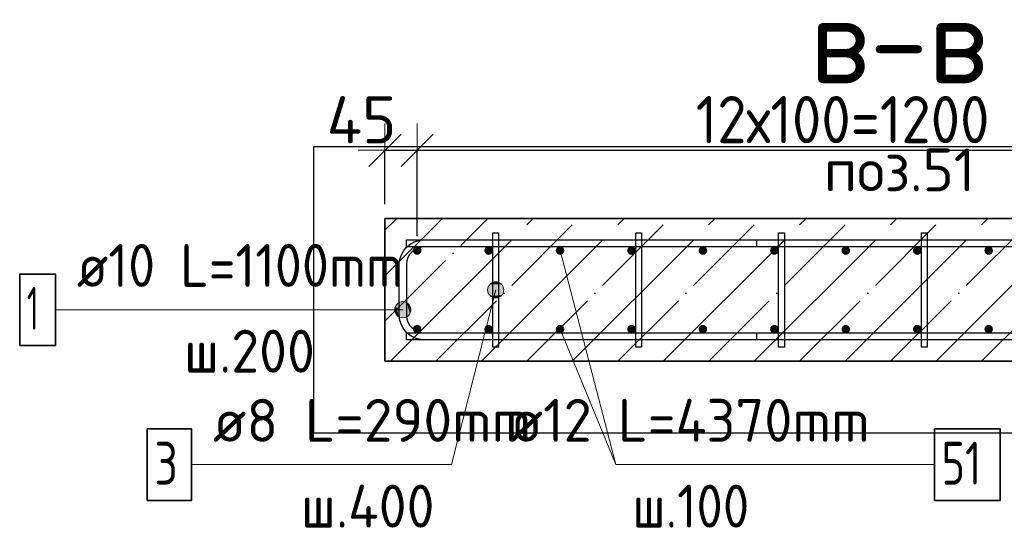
# Model space of a CAD drawing. Header units: millimetres. Extents: x -24871 to 40608, y -2869 to 48080.
# Tile 29 of 119: x -16777 to -15399, y 40721 to 41433. Entities that reach past the tile are written whole.
import ezdxf

# ---------------------------------------------------------------- set-up
doc = ezdxf.new("R2010")
doc.units = ezdxf.units.MM
doc.header["$PDMODE"] = 65
doc.linetypes.add('______11', pattern=[150, 120, -15, 0, -15])
doc.linetypes.add('______5', pattern=[330, 240, -30, 30, -30])
for name, color, linetype, lineweight in [('Standard', 7, 'Continuous', 25), ('Арм.стержн. Арматура края', 96, 'Continuous', 35), ('Арм.стержн. вертикальными 1', 22, 'Continuous', 35), ('Арм.стержн.горизонт. 1', 180, 'Continuous', 35), ('Размерная линия_ общее', 7, 'Continuous', 13)]:
    doc.layers.add(name, color=color, linetype=linetype, lineweight=lineweight)
doc.layers.add('Арм.стержн.Стяжки', color=7, linetype='Continuous', lineweight=35, true_color=0x501e0f)
doc.styles.add('ISOCPEUR', font='ISOCPEUR')
doc.dimstyles.new('DIMSTYLE_4', dxfattribs={"dimtxt": 66, "dimasz": 75, "dimexe": 0, "dimexo": 0, "dimgap": 33, "dimtad": 2, "dimdec": 0, "dimrnd": 5, "dimzin": 12, "dimdsep": 46, "dimtxsty": 'ISOCPEUR', "dimblk1": 'ALL_ML_STRICH', "dimblk2": 'ALL_ML_STRICH', "dimsah": 1, "dimcen": 0, "dimclrd": 7, "dimclre": 256, "dimclrt": 7, "dimadec": 0, "dimazin": 0, "dimtfac": 1, "dimtdec": 0, "dimtix": 1, "dimtmove": 2, "dimatfit": 3, "dimfxl": 0, "dimtvp": 1.2, "dimtzin": 0, "dimlwd": 0, "dimlwe": -3, "dimarcsym": 0})
doc.dimstyles.new('DIMSTYLE_5', dxfattribs={"dimtxt": 66, "dimasz": 75, "dimexe": 0, "dimexo": 0, "dimgap": 33, "dimtad": 2, "dimdec": 0, "dimrnd": 5, "dimzin": 12, "dimdsep": 46, "dimtxsty": 'ISOCPEUR', "dimblk1": 'ALL_ML_STRICH', "dimblk2": 'ALL_ML_STRICH', "dimsah": 1, "dimcen": 0, "dimclrd": 7, "dimclre": 256, "dimclrt": 7, "dimadec": 0, "dimazin": 0, "dimtfac": 1, "dimtdec": 0, "dimtix": 1, "dimtmove": 2, "dimatfit": 3, "dimfxl": 0, "dimtzin": 0, "dimlwd": 0, "dimlwe": -3, "dimarcsym": 0})

# ---------------------------------------------------------------- blocks, each defined once
blk = doc.blocks.new('ALL_ML_STRICH')
at = {"color": 0, "linetype": 'ByBlock', "lineweight": -2}
for p, q in [((0, -0.5), (0, 0.5)), ((-0.3, -0.3), (0.3, 0.3)), ((-1, 0), (0.5, 0))]:
    blk.add_line(p, q, dxfattribs=at)
blk = doc.blocks.new('*D53')
at = {"layer": 'DEFPOINTS', "color": 7, "linetype": 'Continuous', "lineweight": 13, "transparency": 33554687}
for p in [(-16265.9, 41250), (-16265.9, 41154.7), (-16220.9, 41109.7)]:
    blk.add_point(p, dxfattribs=at)
at = {"layer": 'Размерная линия_ общее', "color": 253, "linetype": 'Continuous', "lineweight": -2, "true_color": 0xa0a0a0, "transparency": 33554687}
for p, q in [((-16265.9, 41174.7), (-16265.9, 41250)), ((-16220.9, 41129.7), (-16220.9, 41250))]:
    blk.add_line(p, q, dxfattribs=at)
at = {"layer": 'Размерная линия_ общее', "color": 7, "linetype": 'Continuous', "lineweight": -2, "transparency": 33554687}
blk.add_line((-16265.9, 41250), (-16220.9, 41250), dxfattribs=at)
at = {"layer": 'Размерная линия_ общее', "color": 7, "linetype": 'Continuous', "lineweight": 13, "transparency": 33554687, "xscale": 75, "yscale": 75, "zscale": 75, "rotation": 180}
blk.add_blockref('ALL_ML_STRICH', (-16265.9, 41250), dxfattribs=at)
at = {"layer": 'Размерная линия_ общее', "color": 7, "linetype": 'Continuous', "lineweight": 13, "transparency": 33554687, "xscale": 75, "yscale": 75, "zscale": 75}
blk.add_blockref('ALL_ML_STRICH', (-16220.9, 41250), dxfattribs=at)
at = {"layer": 'Размерная линия_ общее', "color": 7, "linetype": 'Continuous', "lineweight": 13, "transparency": 33554687, "insert": (-16298.7, 41292.7), "char_height": 66, "width": 132, "attachment_point": 5, "style": 'ISOCPEUR'}
blk.add_mtext('\\A1;{45}', dxfattribs=at)
blk = doc.blocks.new('*D54')
at = {"layer": 'DEFPOINTS', "color": 7, "linetype": 'Continuous', "lineweight": 13, "transparency": 33554687}
for p in [(-16220.9, 41250), (-16220.9, 41109.7), (-15020.9, 41109.7)]:
    blk.add_point(p, dxfattribs=at)
at = {"layer": 'Размерная линия_ общее', "color": 253, "linetype": 'Continuous', "lineweight": -2, "true_color": 0xa0a0a0, "transparency": 33554687}
for p, q in [((-16220.9, 41129.7), (-16220.9, 41250)), ((-15020.9, 41129.7), (-15020.9, 41250))]:
    blk.add_line(p, q, dxfattribs=at)
at = {"layer": 'Размерная линия_ общее', "color": 7, "linetype": 'Continuous', "lineweight": -2, "transparency": 33554687}
blk.add_line((-16220.9, 41250), (-15020.9, 41250), dxfattribs=at)
at = {"layer": 'Размерная линия_ общее', "color": 7, "linetype": 'Continuous', "lineweight": 13, "transparency": 33554687, "xscale": 75, "yscale": 75, "zscale": 75, "rotation": 180}
blk.add_blockref('ALL_ML_STRICH', (-16220.9, 41250), dxfattribs=at)
at = {"layer": 'Размерная линия_ общее', "color": 7, "linetype": 'Continuous', "lineweight": 13, "transparency": 33554687, "xscale": 75, "yscale": 75, "zscale": 75}
blk.add_blockref('ALL_ML_STRICH', (-15020.9, 41250), dxfattribs=at)
at = {"layer": 'Размерная линия_ общее', "color": 7, "linetype": 'Continuous', "lineweight": 13, "transparency": 33554687, "insert": (-15830.9, 41326), "char_height": 66, "width": 3.3, "attachment_point": 1, "line_spacing_factor": 0.60241, "style": 'ISOCPEUR'}
blk.add_mtext('\\W0.91;12х100=1200', dxfattribs=at)

msp = doc.modelspace()

# ---------------------------------------------------------------- hatches: boundary and pattern name
at = {"layer": 'Арм.стержн. Арматура края', "linetype": 'Continuous', "lineweight": 13, "transparency": 33554687}
for points in [[(-16250.5, 41021.3), (-16250.5, 41032.5), (-16252.1, 41026.9)], [(-16250.5, 41032.5), (-16246.5, 41017.2), (-16246.5, 41036.6)], [(-16250.5, 41032.5), (-16250.5, 41021.3), (-16246.5, 41017.2)], [(-16246.5, 41036.6), (-16240.9, 41015.6), (-16240.9, 41038.1)], [(-16246.5, 41036.6), (-16246.5, 41017.2), (-16240.9, 41015.6)], [(-16240.9, 41038.1), (-16240.9, 41015.6), (-16235.2, 41017.2)], [(-16240.9, 41038.1), (-16235.2, 41017.2), (-16235.2, 41036.6)], [(-16235.2, 41036.6), (-16235.2, 41017.2), (-16231.2, 41021.3)], [(-16235.2, 41036.6), (-16231.2, 41021.3), (-16231.2, 41032.5)], [(-16231.2, 41032.5), (-16231.2, 41021.3), (-16229.6, 41026.9)]]:
    msp.add_hatch(color=7, dxfattribs=at).paths.add_polyline_path(points)
at = {"layer": 'Арм.стержн. вертикальными 1', "linetype": 'Continuous', "lineweight": 50, "transparency": 33554687}
for points in [[(-16214.9, 41109.7), (-16215.3, 41112), (-16216.6, 41114), (-16218.6, 41115.3), (-16220.9, 41115.7), (-16223.2, 41115.3), (-16225.1, 41114), (-16226.4, 41112), (-16226.9, 41109.7), (-16226.4, 41107.4), (-16225.1, 41105.5), (-16223.2, 41104.2), (-16220.9, 41103.7), (-16218.6, 41104.2), (-16216.6, 41105.5), (-16215.3, 41107.4)], [(-16114.9, 41109.7), (-16115.3, 41112), (-16116.6, 41114), (-16118.6, 41115.3), (-16120.9, 41115.7), (-16123.2, 41115.3), (-16125.1, 41114), (-16126.4, 41112), (-16126.9, 41109.7), (-16126.4, 41107.4), (-16125.1, 41105.5), (-16123.2, 41104.2), (-16120.9, 41103.7), (-16118.6, 41104.2), (-16116.6, 41105.5), (-16115.3, 41107.4)], [(-16014.9, 41109.7), (-16015.3, 41112), (-16016.6, 41114), (-16018.6, 41115.3), (-16020.9, 41115.7), (-16023.2, 41115.3), (-16025.1, 41114), (-16026.4, 41112), (-16026.9, 41109.7), (-16026.4, 41107.4), (-16025.1, 41105.5), (-16023.2, 41104.2), (-16020.9, 41103.7), (-16018.6, 41104.2), (-16016.6, 41105.5), (-16015.3, 41107.4)], [(-15914.9, 41109.7), (-15915.3, 41112), (-15916.6, 41114), (-15918.6, 41115.3), (-15920.9, 41115.7), (-15923.2, 41115.3), (-15925.1, 41114), (-15926.4, 41112), (-15926.9, 41109.7), (-15926.4, 41107.4), (-15925.1, 41105.5), (-15923.2, 41104.2), (-15920.9, 41103.7), (-15918.6, 41104.2), (-15916.6, 41105.5), (-15915.3, 41107.4)], [(-15814.9, 41109.7), (-15815.3, 41112), (-15816.6, 41114), (-15818.6, 41115.3), (-15820.9, 41115.7), (-15823.2, 41115.3), (-15825.1, 41114), (-15826.4, 41112), (-15826.9, 41109.7), (-15826.4, 41107.4), (-15825.1, 41105.5), (-15823.2, 41104.2), (-15820.9, 41103.7), (-15818.6, 41104.2), (-15816.6, 41105.5), (-15815.3, 41107.4)], [(-15714.9, 41109.7), (-15715.3, 41112), (-15716.6, 41114), (-15718.6, 41115.3), (-15720.9, 41115.7), (-15723.2, 41115.3), (-15725.1, 41114), (-15726.4, 41112), (-15726.9, 41109.7), (-15726.4, 41107.4), (-15725.1, 41105.5), (-15723.2, 41104.2), (-15720.9, 41103.7), (-15718.6, 41104.2), (-15716.6, 41105.5), (-15715.3, 41107.4)], [(-15614.9, 41109.7), (-15615.3, 41112), (-15616.6, 41114), (-15618.6, 41115.3), (-15620.9, 41115.7), (-15623.2, 41115.3), (-15625.1, 41114), (-15626.4, 41112), (-15626.9, 41109.7), (-15626.4, 41107.4), (-15625.1, 41105.5), (-15623.2, 41104.2), (-15620.9, 41103.7), (-15618.6, 41104.2), (-15616.6, 41105.5), (-15615.3, 41107.4)], [(-15514.9, 41109.7), (-15515.3, 41112), (-15516.6, 41114), (-15518.6, 41115.3), (-15520.9, 41115.7), (-15523.2, 41115.3), (-15525.1, 41114), (-15526.4, 41112), (-15526.9, 41109.7), (-15526.4, 41107.4), (-15525.1, 41105.5), (-15523.2, 41104.2), (-15520.9, 41103.7), (-15518.6, 41104.2), (-15516.6, 41105.5), (-15515.3, 41107.4)], [(-15414.9, 41109.7), (-15415.3, 41112), (-15416.6, 41114), (-15418.6, 41115.3), (-15420.9, 41115.7), (-15423.2, 41115.3), (-15425.1, 41114), (-15426.4, 41112), (-15426.9, 41109.7), (-15426.4, 41107.4), (-15425.1, 41105.5), (-15423.2, 41104.2), (-15420.9, 41103.7), (-15418.6, 41104.2), (-15416.6, 41105.5), (-15415.3, 41107.4)], [(-16214.9, 40999.7), (-16215.3, 41002), (-16216.6, 41004), (-16218.6, 41005.3), (-16220.9, 41005.7), (-16223.2, 41005.3), (-16225.1, 41004), (-16226.4, 41002), (-16226.9, 40999.7), (-16226.4, 40997.4), (-16225.1, 40995.5), (-16223.2, 40994.2), (-16220.9, 40993.7), (-16218.6, 40994.2), (-16216.6, 40995.5), (-16215.3, 40997.4)], [(-16114.9, 40999.7), (-16115.3, 41002), (-16116.6, 41004), (-16118.6, 41005.3), (-16120.9, 41005.7), (-16123.2, 41005.3), (-16125.1, 41004), (-16126.4, 41002), (-16126.9, 40999.7), (-16126.4, 40997.4), (-16125.1, 40995.5), (-16123.2, 40994.2), (-16120.9, 40993.7), (-16118.6, 40994.2), (-16116.6, 40995.5), (-16115.3, 40997.4)], [(-16014.9, 40999.7), (-16015.3, 41002), (-16016.6, 41004), (-16018.6, 41005.3), (-16020.9, 41005.7), (-16023.2, 41005.3), (-16025.1, 41004), (-16026.4, 41002), (-16026.9, 40999.7), (-16026.4, 40997.4), (-16025.1, 40995.5), (-16023.2, 40994.2), (-16020.9, 40993.7), (-16018.6, 40994.2), (-16016.6, 40995.5), (-16015.3, 40997.4)], [(-15914.9, 40999.7), (-15915.3, 41002), (-15916.6, 41004), (-15918.6, 41005.3), (-15920.9, 41005.7), (-15923.2, 41005.3), (-15925.1, 41004), (-15926.4, 41002), (-15926.9, 40999.7), (-15926.4, 40997.4), (-15925.1, 40995.5), (-15923.2, 40994.2), (-15920.9, 40993.7), (-15918.6, 40994.2), (-15916.6, 40995.5), (-15915.3, 40997.4)], [(-15814.9, 40999.7), (-15815.3, 41002), (-15816.6, 41004), (-15818.6, 41005.3), (-15820.9, 41005.7), (-15823.2, 41005.3), (-15825.1, 41004), (-15826.4, 41002), (-15826.9, 40999.7), (-15826.4, 40997.4), (-15825.1, 40995.5), (-15823.2, 40994.2), (-15820.9, 40993.7), (-15818.6, 40994.2), (-15816.6, 40995.5), (-15815.3, 40997.4)], [(-15714.9, 40999.7), (-15715.3, 41002), (-15716.6, 41004), (-15718.6, 41005.3), (-15720.9, 41005.7), (-15723.2, 41005.3), (-15725.1, 41004), (-15726.4, 41002), (-15726.9, 40999.7), (-15726.4, 40997.4), (-15725.1, 40995.5), (-15723.2, 40994.2), (-15720.9, 40993.7), (-15718.6, 40994.2), (-15716.6, 40995.5), (-15715.3, 40997.4)], [(-15614.9, 40999.7), (-15615.3, 41002), (-15616.6, 41004), (-15618.6, 41005.3), (-15620.9, 41005.7), (-15623.2, 41005.3), (-15625.1, 41004), (-15626.4, 41002), (-15626.9, 40999.7), (-15626.4, 40997.4), (-15625.1, 40995.5), (-15623.2, 40994.2), (-15620.9, 40993.7), (-15618.6, 40994.2), (-15616.6, 40995.5), (-15615.3, 40997.4)], [(-15514.9, 40999.7), (-15515.3, 41002), (-15516.6, 41004), (-15518.6, 41005.3), (-15520.9, 41005.7), (-15523.2, 41005.3), (-15525.1, 41004), (-15526.4, 41002), (-15526.9, 40999.7), (-15526.4, 40997.4), (-15525.1, 40995.5), (-15523.2, 40994.2), (-15520.9, 40993.7), (-15518.6, 40994.2), (-15516.6, 40995.5), (-15515.3, 40997.4)], [(-15414.9, 40999.7), (-15415.3, 41002), (-15416.6, 41004), (-15418.6, 41005.3), (-15420.9, 41005.7), (-15423.2, 41005.3), (-15425.1, 41004), (-15426.4, 41002), (-15426.9, 40999.7), (-15426.4, 40997.4), (-15425.1, 40995.5), (-15423.2, 40994.2), (-15420.9, 40993.7), (-15418.6, 40994.2), (-15416.6, 40995.5), (-15415.3, 40997.4)]]:
    msp.add_hatch(color=34, dxfattribs=at).paths.add_polyline_path(points)
at = {"layer": 'Арм.стержн.Стяжки', "linetype": 'Continuous', "lineweight": 13, "transparency": 33554687}
for points in [[(-16121.8, 41057.5), (-16100.1, 41057.8), (-16118.9, 41062.5)], [(-16121.8, 41057.5), (-16100, 41052), (-16100.1, 41057.8)], [(-16121.6, 41051.6), (-16100, 41052), (-16121.8, 41057.5)], [(-16118.9, 41062.5), (-16103, 41062.7), (-16113.9, 41065.5)], [(-16118.9, 41062.5), (-16100.1, 41057.8), (-16103, 41062.7)], [(-16113.9, 41065.5), (-16103, 41062.7), (-16108.1, 41065.6)], [(-16121.6, 41051.6), (-16102.9, 41046.9), (-16100, 41052)], [(-16118.7, 41046.7), (-16102.9, 41046.9), (-16121.6, 41051.6)], [(-16118.7, 41046.7), (-16107.8, 41044), (-16102.9, 41046.9)], [(-16107.8, 41044), (-16118.7, 41046.7), (-16113.6, 41043.8)]]:
    msp.add_hatch(color=7, dxfattribs=at).paths.add_polyline_path(points)

# ---------------------------------------------------------------- linework, layer by layer
at = {"layer": 'Standard', "color": 253, "linetype": '______11', "lineweight": -3, "true_color": 0xababab, "transparency": 33554687}
for p, q in [((-16265.9, 41138.1), (-16249.2, 41154.7)), ((-16265.9, 41010.8), (-16122, 41154.7)), ((-16194.7, 40954.7), (-15994.7, 41154.7)), ((-16067.4, 40954.7), (-15867.4, 41154.7)), ((-15940.1, 40954.7), (-15740.1, 41154.7)), ((-15812.8, 40954.7), (-15612.8, 41154.7)), ((-15685.6, 40954.7), (-15485.6, 41154.7)), ((-15558.3, 40954.7), (-15358.3, 41154.7)), ((-15431, 40954.7), (-15231, 41154.7))]:
    msp.add_line(p, q, dxfattribs=at)
at = {"layer": 'Standard', "color": 253, "linetype": '______5', "lineweight": -3, "true_color": 0xababab, "transparency": 33554687}
for p, q in [((-16265.9, 41074.4), (-16185.6, 41154.7)), ((-16258.3, 40954.7), (-16058.3, 41154.7)), ((-16131, 40954.7), (-15931, 41154.7)), ((-16003.8, 40954.7), (-15803.8, 41154.7)), ((-15876.5, 40954.7), (-15676.5, 41154.7)), ((-15749.2, 40954.7), (-15549.2, 41154.7)), ((-15621.9, 40954.7), (-15421.9, 41154.7)), ((-15494.6, 40954.7), (-15294.6, 41154.7))]:
    msp.add_line(p, q, dxfattribs=at)
at = {"layer": 'Standard', "color": 7, "linetype": 'Continuous', "lineweight": 35, "transparency": 33554687}
for p, q in [((-16265.9, 41154.7), (-16265.9, 40954.7)), ((-14815.9, 41154.7), (-16265.9, 41154.7)), ((-16265.9, 40954.7), (-14815.9, 40954.7))]:
    msp.add_line(p, q, dxfattribs=at)
at = {"layer": 'Standard', "color": 7, "linetype": 'Continuous', "lineweight": 13, "transparency": 33554687}
msp.add_line((-16020.9, 41109.7), (-15942.7, 40810.1), dxfattribs=at)
at = {"layer": 'Standard', "color": 7, "linetype": 'Continuous', "lineweight": 25, "transparency": 33554687}
msp.add_lwpolyline([(-16365.9, 40854.7), (-14715.9, 40854.7), (-14715.9, 41254.7), (-16365.9, 41254.7), (-16365.9, 40854.7)], dxfattribs=at)
at = {"layer": 'Арм.стержн. Арматура края', "color": 7, "linetype": 'Continuous', "lineweight": 13, "transparency": 33554687}
for p, q in [((-16240.9, 41038.1), (-16240.9, 41038.1)), ((-16727.2, 41026.9), (-16331.2, 41026.9)), ((-16331.2, 41026.9), (-16240.9, 41026.9)), ((-16252.1, 41026.9), (-16252.1, 41026.9)), ((-16240.9, 41015.6), (-16240.9, 41015.6)), ((-16229.6, 41026.9), (-16229.6, 41026.9))]:
    msp.add_line(p, q, dxfattribs=at)
at = {"layer": 'Арм.стержн. Арматура края', "color": 4, "linetype": 'Continuous', "lineweight": 25, "transparency": 33554687}
msp.add_lwpolyline([(-15745.9, 41114.7), (-16211.8, 41114.7), (-16216.3, 41114.1), (-16220.9, 41112.6), (-16225.1, 41110.2), (-16228.5, 41107.4), (-16231.4, 41104), (-16233.7, 41099.8), (-16235.2, 41095.2), (-16235.9, 41090.7), (-16235.9, 41018.7), (-16235.2, 41014.2), (-16233.7, 41009.7), (-16231.4, 41005.5), (-16228.5, 41002), (-16225.1, 40999.2), (-16220.9, 40996.8), (-16216.3, 40995.3), (-16211.8, 40994.7), (-15745.9, 40994.7), (-15745.9, 40984.7), (-16212.5, 40984.7), (-16218.6, 40985.6), (-16225, 40987.7), (-16230.8, 40990.9), (-16235.6, 40994.9), (-16239.7, 40999.8), (-16242.9, 41005.6), (-16245, 41012), (-16245.9, 41018.1), (-16245.9, 41091.4), (-16245, 41097.5), (-16242.9, 41103.8), (-16239.7, 41109.7), (-16235.6, 41114.5), (-16230.8, 41118.5), (-16225, 41121.8), (-16218.6, 41123.9), (-16212.5, 41124.7), (-15745.9, 41124.7), (-15745.9, 41114.7)], dxfattribs=at)
msp.add_lwpolyline([(-15745.9, 41114.7), (-16211.8, 41114.7), (-16216.3, 41114.1), (-16220.9, 41112.6), (-16225.1, 41110.2), (-16228.5, 41107.4), (-16231.4, 41104), (-16233.7, 41099.8), (-16235.2, 41095.2), (-16235.9, 41090.7), (-16235.9, 41018.7), (-16235.2, 41014.2), (-16233.7, 41009.7), (-16231.4, 41005.5), (-16228.5, 41002), (-16225.1, 40999.2), (-16220.9, 40996.8), (-16216.3, 40995.3), (-16211.8, 40994.7), (-15745.9, 40994.7), (-15745.9, 40984.7), (-16212.5, 40984.7), (-16218.6, 40985.6), (-16225, 40987.7), (-16230.8, 40990.9), (-16235.6, 40994.9), (-16239.7, 40999.8), (-16242.9, 41005.6), (-16245, 41012), (-16245.9, 41018.1), (-16245.9, 41091.4), (-16245, 41097.5), (-16242.9, 41103.8), (-16239.7, 41109.7), (-16235.6, 41114.5), (-16230.8, 41118.5), (-16225, 41121.8), (-16218.6, 41123.9), (-16212.5, 41124.7), (-15745.9, 41124.7), (-15745.9, 41114.7)], dxfattribs=at)
msp.add_lwpolyline([(-15745.9, 41114.7), (-16211.8, 41114.7), (-16216.3, 41114.1), (-16220.9, 41112.6), (-16225.1, 41110.2), (-16228.5, 41107.4), (-16231.4, 41104), (-16233.7, 41099.8), (-16235.2, 41095.2), (-16235.9, 41090.7), (-16235.9, 41018.7), (-16235.2, 41014.2), (-16233.7, 41009.7), (-16231.4, 41005.5), (-16228.5, 41002), (-16225.1, 40999.2), (-16220.9, 40996.8), (-16216.3, 40995.3), (-16211.8, 40994.7), (-15745.9, 40994.7), (-15745.9, 40984.7), (-16212.5, 40984.7), (-16218.6, 40985.6), (-16225, 40987.7), (-16230.8, 40990.9), (-16235.6, 40994.9), (-16239.7, 40999.8), (-16242.9, 41005.6), (-16245, 41012), (-16245.9, 41018.1), (-16245.9, 41091.4), (-16245, 41097.5), (-16242.9, 41103.8), (-16239.7, 41109.7), (-16235.6, 41114.5), (-16230.8, 41118.5), (-16225, 41121.8), (-16218.6, 41123.9), (-16212.5, 41124.7), (-15745.9, 41124.7), (-15745.9, 41114.7)], dxfattribs=at)
msp.add_lwpolyline([(-15745.9, 41114.7), (-16211.8, 41114.7), (-16216.3, 41114.1), (-16220.9, 41112.6), (-16225.1, 41110.2), (-16228.5, 41107.4), (-16231.4, 41104), (-16233.7, 41099.8), (-16235.2, 41095.2), (-16235.9, 41090.7), (-16235.9, 41018.7), (-16235.2, 41014.2), (-16233.7, 41009.7), (-16231.4, 41005.5), (-16228.5, 41002), (-16225.1, 40999.2), (-16220.9, 40996.8), (-16216.3, 40995.3), (-16211.8, 40994.7), (-15745.9, 40994.7), (-15745.9, 40984.7), (-16212.5, 40984.7), (-16218.6, 40985.6), (-16225, 40987.7), (-16230.8, 40990.9), (-16235.6, 40994.9), (-16239.7, 40999.8), (-16242.9, 41005.6), (-16245, 41012), (-16245.9, 41018.1), (-16245.9, 41091.4), (-16245, 41097.5), (-16242.9, 41103.8), (-16239.7, 41109.7), (-16235.6, 41114.5), (-16230.8, 41118.5), (-16225, 41121.8), (-16218.6, 41123.9), (-16212.5, 41124.7), (-15745.9, 41124.7), (-15745.9, 41114.7)], dxfattribs=at)
msp.add_lwpolyline([(-15745.9, 41114.7), (-16211.8, 41114.7), (-16216.3, 41114.1), (-16220.9, 41112.6), (-16225.1, 41110.2), (-16228.5, 41107.4), (-16231.4, 41104), (-16233.7, 41099.8), (-16235.2, 41095.2), (-16235.9, 41090.7), (-16235.9, 41018.7), (-16235.2, 41014.2), (-16233.7, 41009.7), (-16231.4, 41005.5), (-16228.5, 41002), (-16225.1, 40999.2), (-16220.9, 40996.8), (-16216.3, 40995.3), (-16211.8, 40994.7), (-15745.9, 40994.7), (-15745.9, 40984.7), (-16212.5, 40984.7), (-16218.6, 40985.6), (-16225, 40987.7), (-16230.8, 40990.9), (-16235.6, 40994.9), (-16239.7, 40999.8), (-16242.9, 41005.6), (-16245, 41012), (-16245.9, 41018.1), (-16245.9, 41091.4), (-16245, 41097.5), (-16242.9, 41103.8), (-16239.7, 41109.7), (-16235.6, 41114.5), (-16230.8, 41118.5), (-16225, 41121.8), (-16218.6, 41123.9), (-16212.5, 41124.7), (-15745.9, 41124.7), (-15745.9, 41114.7)], dxfattribs=at)
at = {"layer": 'Арм.стержн. Арматура края', "color": 7, "linetype": 'Continuous', "lineweight": 35, "transparency": 33554687}
msp.add_lwpolyline([(-16777.2, 40976.9), (-16727.2, 40976.9), (-16727.2, 41076.9), (-16777.2, 41076.9), (-16777.2, 40976.9)], dxfattribs=at)
at = {"layer": 'Арм.стержн. Арматура края', "color": 7, "linetype": 'Continuous', "lineweight": 13, "transparency": 33554687}
msp.add_circle((-16240.9, 41026.9), 11.3, dxfattribs=at)
at = {"layer": 'Арм.стержн. вертикальными 1', "color": 7, "linetype": 'Continuous', "lineweight": 13, "transparency": 33554687}
for q in [(-16020.9, 40999.7), (-15496.7, 40810.1)]:
    msp.add_line((-15942.7, 40810.1), q, dxfattribs=at)
at = {"layer": 'Арм.стержн. вертикальными 1', "color": 7, "linetype": 'Continuous', "lineweight": 35, "transparency": 33554687}
msp.add_lwpolyline([(-15496.7, 40760.1), (-15404.7, 40760.1), (-15404.7, 40860.1), (-15496.7, 40860.1), (-15496.7, 40760.1)], dxfattribs=at)
at = {"layer": 'Арм.стержн.горизонт. 1', "color": 52, "linetype": 'Continuous', "lineweight": 25, "transparency": 33554687}
for p, q in [((-16265.9, 41154.7), (-16265.9, 41154.7)), ((-16265.9, 40954.7), (-16265.9, 40954.7))]:
    msp.add_line(p, q, dxfattribs=at)
at = {"layer": 'Арм.стержн.горизонт. 1', "color": 4, "linetype": 'Continuous', "lineweight": 25, "transparency": 33554687}
for points in [[(-16235.9, 41124.7), (-14845.9, 41124.7), (-14845.9, 41114.7), (-16235.9, 41114.7), (-16235.9, 41124.7)], [(-16235.9, 41124.7), (-14845.9, 41124.7), (-14845.9, 41114.7), (-16235.9, 41114.7), (-16235.9, 41124.7)], [(-16235.9, 41124.7), (-14845.9, 41124.7), (-14845.9, 41114.7), (-16235.9, 41114.7), (-16235.9, 41124.7)], [(-16235.9, 41124.7), (-14845.9, 41124.7), (-14845.9, 41114.7), (-16235.9, 41114.7), (-16235.9, 41124.7)], [(-16235.9, 41124.7), (-14845.9, 41124.7), (-14845.9, 41114.7), (-16235.9, 41114.7), (-16235.9, 41124.7)], [(-16235.9, 40994.7), (-14845.9, 40994.7), (-14845.9, 40984.7), (-16235.9, 40984.7), (-16235.9, 40994.7)], [(-16235.9, 40994.7), (-14845.9, 40994.7), (-14845.9, 40984.7), (-16235.9, 40984.7), (-16235.9, 40994.7)], [(-16235.9, 40994.7), (-14845.9, 40994.7), (-14845.9, 40984.7), (-16235.9, 40984.7), (-16235.9, 40994.7)], [(-16235.9, 40994.7), (-14845.9, 40994.7), (-14845.9, 40984.7), (-16235.9, 40984.7), (-16235.9, 40994.7)], [(-16235.9, 40994.7), (-14845.9, 40994.7), (-14845.9, 40984.7), (-16235.9, 40984.7), (-16235.9, 40994.7)]]:
    msp.add_lwpolyline(points, dxfattribs=at)
at = {"layer": 'Арм.стержн.Стяжки', "color": 7, "linetype": 'Continuous', "lineweight": 13, "transparency": 33554687}
for p, q in [((-16121.8, 41057.5), (-16121.8, 41057.5)), ((-16108.1, 41065.6), (-16108.1, 41065.6)), ((-16172.7, 40810.1), (-16110.9, 41054.7)), ((-16113.6, 41043.8), (-16113.6, 41043.8)), ((-16100, 41052), (-16100, 41052)), ((-16536.7, 40810.1), (-16172.7, 40810.1))]:
    msp.add_line(p, q, dxfattribs=at)
at = {"layer": 'Арм.стержн.Стяжки', "color": 40, "linetype": 'Continuous', "lineweight": 25, "transparency": 33554687}
for points in [[(-16106.9, 41134.7), (-16106.9, 40974.7), (-16114.9, 40974.7), (-16114.9, 41134.7), (-16106.9, 41134.7)], [(-16106.9, 41134.7), (-16106.9, 40974.7), (-16114.9, 40974.7), (-16114.9, 41134.7), (-16106.9, 41134.7)], [(-15906.9, 41134.7), (-15906.9, 40974.7), (-15914.9, 40974.7), (-15914.9, 41134.7), (-15906.9, 41134.7)], [(-15906.9, 41134.7), (-15906.9, 40974.7), (-15914.9, 40974.7), (-15914.9, 41134.7), (-15906.9, 41134.7)], [(-15906.9, 41134.7), (-15906.9, 40974.7), (-15914.9, 40974.7), (-15914.9, 41134.7), (-15906.9, 41134.7)], [(-15706.9, 41134.7), (-15706.9, 40974.7), (-15714.9, 40974.7), (-15714.9, 41134.7), (-15706.9, 41134.7)], [(-15706.9, 41134.7), (-15706.9, 40974.7), (-15714.9, 40974.7), (-15714.9, 41134.7), (-15706.9, 41134.7)], [(-15506.9, 41134.7), (-15506.9, 40974.7), (-15514.9, 40974.7), (-15514.9, 41134.7), (-15506.9, 41134.7)], [(-15506.9, 41134.7), (-15506.9, 40974.7), (-15514.9, 40974.7), (-15514.9, 41134.7), (-15506.9, 41134.7)], [(-15506.9, 41134.7), (-15506.9, 40974.7), (-15514.9, 40974.7), (-15514.9, 41134.7), (-15506.9, 41134.7)]]:
    msp.add_lwpolyline(points, dxfattribs=at)
at = {"layer": 'Арм.стержн.Стяжки', "color": 7, "linetype": 'Continuous', "lineweight": 35, "transparency": 33554687}
msp.add_lwpolyline([(-16598.7, 40760.1), (-16536.7, 40760.1), (-16536.7, 40860.1), (-16598.7, 40860.1), (-16598.7, 40760.1)], dxfattribs=at)
at = {"layer": 'Арм.стержн.Стяжки', "color": 7, "linetype": 'Continuous', "lineweight": 13, "transparency": 33554687}
msp.add_circle((-16110.9, 41054.7), 11.3, dxfattribs=at)

# ---------------------------------------------------------------- texts
at = {"layer": 'Standard', "color": 7, "linetype": 'Continuous', "lineweight": 13, "transparency": 33554687, "insert": (-15671.5, 41403.9), "char_height": 120, "width": 306.783, "attachment_point": 4, "style": 'ISOCPEUR'}
msp.add_mtext('\\A1;{\\fISOCPEUR|i0|b0;\\H120.000000;\\W1.000000;\\C7;в-в}\\P', dxfattribs=at)
at = {"layer": 'Standard', "color": 7, "linetype": 'Continuous', "lineweight": 18, "transparency": 33554687, "insert": (-15651.5, 41222.6), "char_height": 60, "width": 239.962, "attachment_point": 4, "style": 'ISOCPEUR'}
msp.add_mtext('\\A1;{\\fISOCPEUR|i0|b0;\\H60.000000;\\W1.000000;\\C7;поз.51}\\P', dxfattribs=at)
at = {"layer": 'Арм.стержн. Арматура края', "color": 7, "linetype": 'Continuous', "lineweight": 25, "transparency": 33554687, "char_height": 60, "attachment_point": 7, "style": 'ISOCPEUR'}
for s, insert, width in [('\\W0.92;ø10 L=1100mm ', (-16697.2, 41058.9), 561.338), ('\\W0.56;1', (-16767.2, 40998.9), 46.667), ('\\W0.95;ш.200 ', (-16547.2, 40938.9), 262.399)]:
    msp.add_mtext(s, dxfattribs=dict(at, insert=insert, width=width))
at = {"layer": 'Арм.стержн. вертикальными 1', "color": 7, "linetype": 'Continuous', "lineweight": 25, "transparency": 33554687, "char_height": 60, "attachment_point": 7, "style": 'ISOCPEUR'}
for s, insert, width in [('\\W0.96;ø12 L=4370mm ', (-16090.7, 40842.1), 592.53), ('\\W0.75;51', (-15486.7, 40782.1), 94.456), ('\\W0.90;ш.100 ', (-15919.7, 40722.1), 248.973)]:
    msp.add_mtext(s, dxfattribs=dict(at, insert=insert, width=width))
at = {"layer": 'Арм.стержн.Стяжки', "color": 7, "linetype": 'Continuous', "lineweight": 25, "transparency": 33554687, "char_height": 60, "attachment_point": 7, "style": 'ISOCPEUR'}
for s, insert, width in [('\\W0.98;ø8 L=290mm ', (-16506.7, 40842.1), 515.053), ('\\W0.78;3', (-16588.7, 40782.1), 65.281), ('\\W0.95;ш.400 ', (-16383.7, 40722.1), 268.447)]:
    msp.add_mtext(s, dxfattribs=dict(at, insert=insert, width=width))

# ---------------------------------------------------------------- dimensions: what is measured, and where the dimension line sits
at = {"layer": 'Размерная линия_ общее', "color": 7, "linetype": 'Continuous', "lineweight": 13, "transparency": 33554687}
dim = msp.add_linear_dim(base=(-16220.9, 41250), p1=(-16265.9, 41174.7), p2=(-16220.9, 41129.7), dimstyle='DIMSTYLE_4', override={"dimpost": '<>', "dimclrd": 7, "dimclre": 253, "dimclrt": 7, "dimlwd": 0, "dimlwe": 65533}, dxfattribs=at)
dim.commit()
dim.dimension.update_dxf_attribs({"geometry": '*D53', "text_midpoint": (-16298.7, 41292.7), "dimtype": 160})
dim = msp.add_linear_dim(base=(-15020.9, 41250), p1=(-16220.9, 41129.7), p2=(-15020.9, 41129.7), text='\\W0.91;12х100=1200', dimstyle='DIMSTYLE_5', override={"dimpost": '<>', "dimclrd": 7, "dimclre": 253, "dimclrt": 7, "dimlwd": 0, "dimlwe": 65533}, dxfattribs=at)
dim.commit()
dim.dimension.update_dxf_attribs({"geometry": '*D54', "text_midpoint": (-15620.9, 41283), "dimtype": 160})

doc.saveas('drawing.dxf')
